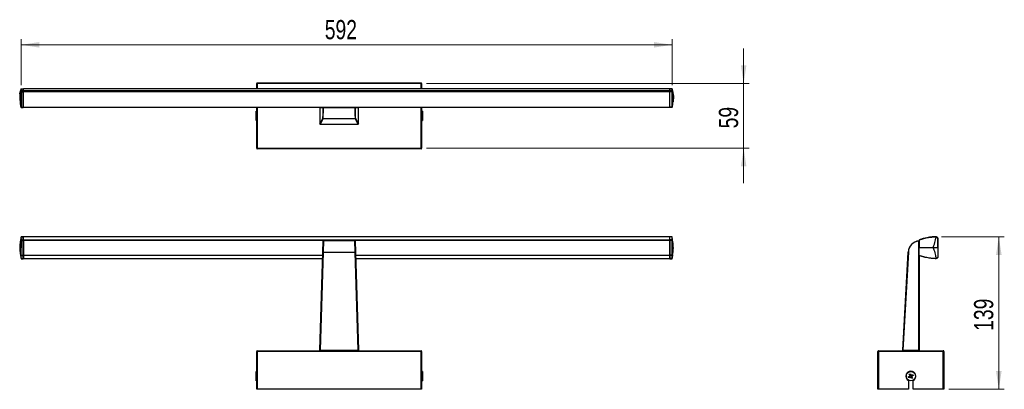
# Model space of a CAD drawing. Header units: millimetres. Extents: x 31 to 210, y 74 to 141.
import ezdxf

# ---------------------------------------------------------------- set-up
doc = ezdxf.new("R2010")
doc.units = ezdxf.units.MM
doc.styles.add('SLDTEXTSTYLE0', font='TXT', dxfattribs={"width": 0.75})
doc.dimstyles.new('SLDDIMSTYLE0', dxfattribs={"dimtxt": 3.5, "dimasz": 3.302, "dimexe": 0, "dimexo": 0.0625, "dimgap": 0.875, "dimtad": 1, "dimdec": 0, "dimlfac": 5, "dimrnd": 1e-09, "dimzin": 12, "dimdsep": 46, "dimtxsty": 'SLDTEXTSTYLE0', "dimsah": 1, "dimcen": 0.09, "dimadec": 0, "dimazin": 3, "dimtfac": 1, "dimtdec": 0, "dimtofl": 0, "dimtmove": 0, "dimatfit": 3, "dimfxl": 0, "dimfrac": 2, "dimtolj": 1, "dimtzin": 12, "dimarcsym": 0})
doc.dimstyles.new('SLDDIMSTYLE1', dxfattribs={"dimtxt": 3.5, "dimasz": 3.302, "dimexe": 0, "dimexo": 0.0625, "dimgap": 0.875, "dimtad": 1, "dimlfac": 5, "dimrnd": 1e-09, "dimzin": 12, "dimdsep": 46, "dimtxsty": 'SLDTEXTSTYLE0', "dimsah": 1, "dimcen": 0.09, "dimadec": 0, "dimazin": 3, "dimtfac": 1, "dimtmove": 0, "dimatfit": 0, "dimfxl": 0, "dimfrac": 2, "dimtolj": 1, "dimtzin": 12, "dimarcsym": 0})

# ---------------------------------------------------------------- blocks, each defined once
blk = doc.blocks.new('_D')
at = {"color": 7, "linetype": 'Continuous', "lineweight": 18}
for p, q in [((31.24, 129.05), (31.24, 137.38)), ((31.24, 136.38), (149.68, 136.38)), ((149.68, 129.05), (149.68, 137.38))]:
    blk.add_line(p, q, dxfattribs=at)
for points in [[(31.24, 136.38), (34.54, 135.87), (34.54, 136.88)], [(149.68, 136.38), (146.38, 136.88), (146.38, 135.87)]]:
    blk.add_solid(points, dxfattribs=at)
at = {"color": 7, "linetype": 'Continuous', "lineweight": 18, "insert": (86.49, 140.89), "char_height": 3.5, "attachment_point": 1, "style": 'SLDTEXTSTYLE0'}
blk.add_mtext('592', dxfattribs=at)
blk = doc.blocks.new('_D_1')
at = {"color": 7, "linetype": 'Continuous', "lineweight": 18}
for p, q in [((162.71, 129.35), (162.71, 135.7)), ((105, 129.35), (163.71, 129.35)), ((162.71, 129.35), (162.71, 117.55)), ((105, 117.55), (163.71, 117.55)), ((162.71, 117.55), (162.71, 111.2))]:
    blk.add_line(p, q, dxfattribs=at)
for points in [[(162.71, 129.35), (163.22, 132.65), (162.21, 132.65)], [(162.71, 117.55), (162.21, 114.25), (163.22, 114.25)]]:
    blk.add_solid(points, dxfattribs=at)
at = {"color": 7, "linetype": 'Continuous', "lineweight": 18, "insert": (158.2, 121.18), "char_height": 3.5, "attachment_point": 1, "rotation": 90, "style": 'SLDTEXTSTYLE0'}
blk.add_mtext('59', dxfattribs=at)
blk = doc.blocks.new('_D_2')
at = {"color": 7, "linetype": 'Continuous', "lineweight": 18}
for p, q in [((198.74, 101.45), (210.14, 101.45)), ((209.14, 101.45), (209.14, 73.7)), ((200.04, 73.7), (210.14, 73.7))]:
    blk.add_line(p, q, dxfattribs=at)
for points in [[(209.14, 101.45), (208.63, 98.15), (209.65, 98.15)], [(209.14, 73.7), (209.65, 77), (208.63, 77)]]:
    blk.add_solid(points, dxfattribs=at)
at = {"color": 7, "linetype": 'Continuous', "lineweight": 18, "insert": (204.63, 84.33), "char_height": 3.5, "attachment_point": 1, "rotation": 90, "style": 'SLDTEXTSTYLE0'}
blk.add_mtext('139', dxfattribs=at)

msp = doc.modelspace()

# ---------------------------------------------------------------- linework, layer by layer
at = {"color": 7, "linetype": 'Continuous', "lineweight": 25}
for p, q in [((74.1015, 128.3492), (74.1015, 129.3492)), ((74.2015, 129.3492), (74.1015, 129.3492)), ((74.2015, 129.3492), (74.2015, 129.4492)), ((74.2015, 129.4492), (104.0015, 129.4492)), ((104.0015, 129.3492), (74.2015, 129.3492)), ((104.0015, 129.4492), (104.0015, 129.3492)), ((104.1015, 129.3492), (104.0015, 129.3492)), ((104.1015, 129.3492), (104.1015, 128.3492)), ((31.2377, 128.3492), (31.6377, 128.3492)), ((31.2377, 128.0538), (31.6377, 128.0538)), ((31.2377, 127.8434), (31.2377, 128.0538)), ((31.2377, 127.8434), (31.6377, 127.8434)), ((31.6377, 127.8434), (31.6377, 128.0538)), ((149.2577, 128.3492), (31.6577, 128.3492)), ((31.6577, 128.0015), (31.6577, 128.0538)), ((31.6577, 128.0538), (149.2577, 128.0538)), ((149.2577, 128.0015), (31.6577, 128.0015)), ((31.6577, 127.8434), (31.6577, 127.9492)), ((31.6577, 127.9492), (149.2577, 127.9492)), ((149.2577, 127.8434), (31.6577, 127.8434)), ((74.1015, 127.9492), (74.1015, 128.0015)), ((104.1015, 128.0015), (104.1015, 127.9492)), ((149.2577, 128.0538), (149.2577, 128.0015)), ((149.2577, 127.9492), (149.2577, 127.8434)), ((149.6777, 128.3492), (149.2777, 128.3492)), ((149.6777, 128.0538), (149.2777, 128.0538)), ((149.2777, 127.8434), (149.2777, 128.0538)), ((149.6777, 127.8434), (149.2777, 127.8434)), ((149.6777, 127.8434), (149.6777, 128.0538)), ((31.2377, 125.011), (31.6377, 125.011)), ((31.2377, 124.9492), (31.2377, 125.011)), ((31.2377, 124.9492), (31.6377, 124.9492)), ((31.6377, 124.9492), (31.6377, 125.011)), ((31.6577, 125.011), (149.2577, 125.011)), ((31.6577, 124.9492), (31.6577, 125.011)), ((149.2577, 124.9492), (31.6577, 124.9492)), ((74.1015, 124.2892), (74.0073, 124.2892)), ((74.0073, 122.6092), (74.0073, 124.2892)), ((74.1015, 117.5492), (74.1015, 124.9492)), ((85.6046, 124.9092), (85.6046, 121.9949)), ((85.6046, 124.9092), (85.6046, 121.995)), ((86.2003, 124.9092), (85.6046, 124.9092)), ((85.6046, 124.9092), (85.6046, 124.9092)), ((86.2403, 124.9056), (86.2403, 124.9492)), ((91.9628, 124.9056), (86.2403, 124.9056)), ((91.9628, 124.9056), (91.9628, 124.9492)), ((92.5984, 124.9092), (92.0028, 124.9092)), ((92.5984, 121.995), (92.5984, 124.9092)), ((92.5985, 124.9092), (92.5984, 124.9092)), ((92.5985, 121.9949), (92.5985, 124.9092)), ((104.1015, 124.9492), (104.1015, 117.5492)), ((104.1899, 124.2892), (104.1015, 124.2009)), ((104.2899, 124.2892), (104.1899, 124.2892)), ((104.1899, 124.2892), (104.1899, 124.2063)), ((104.1899, 124.2063), (104.1899, 122.6092)), ((104.2899, 124.2892), (104.2899, 124.2063)), ((104.2899, 124.2063), (104.2899, 122.6092)), ((149.2577, 125.011), (149.2577, 124.9492)), ((149.6777, 125.011), (149.2777, 125.011)), ((149.2777, 124.9492), (149.2777, 125.011)), ((149.6777, 124.9492), (149.2777, 124.9492)), ((149.6777, 124.9492), (149.6777, 125.011)), ((74.0073, 122.6092), (74.1015, 122.6092)), ((85.6047, 121.995), (86.1407, 122.9892)), ((85.6446, 121.9549), (92.5585, 121.9549)), ((86.1807, 122.9492), (85.6447, 121.9551)), ((85.6447, 121.9551), (92.5584, 121.9551)), ((86.1807, 122.9492), (92.0224, 122.9492)), ((92.5584, 121.9551), (92.0224, 122.9492)), ((92.0624, 122.9892), (92.5984, 121.995)), ((104.1015, 122.6975), (104.1899, 122.6092)), ((104.1899, 122.6092), (104.2899, 122.6092)), ((74.2015, 117.5492), (74.1015, 117.5492)), ((74.2015, 117.5492), (104.0015, 117.5492)), ((74.2015, 117.5492), (74.2015, 117.4492)), ((104.0015, 117.4492), (74.2015, 117.4492)), ((104.1015, 117.5492), (104.0015, 117.5492)), ((104.0015, 117.4492), (104.0015, 117.5492)), ((31.6377, 101.458), (31.2377, 101.458)), ((31.2377, 101.4561), (31.6377, 101.4561)), ((31.2377, 100.7954), (31.2377, 100.8878)), ((31.2377, 100.8878), (31.6377, 100.8878)), ((31.2377, 100.7954), (31.6377, 100.7954)), ((31.2377, 98.1282), (31.2377, 100.7954)), ((31.2377, 100.7954), (31.2377, 99.4618)), ((31.6377, 100.7954), (31.6377, 100.8878)), ((31.6377, 98.1282), (31.6377, 100.7954)), ((149.2577, 101.4563), (31.6577, 101.4563)), ((149.2577, 101.4561), (31.6577, 101.4561)), ((31.6577, 100.7954), (31.6577, 100.8878)), ((31.6577, 100.8878), (149.2577, 100.8878)), ((149.2577, 100.7954), (31.6577, 100.7954)), ((31.6577, 100.7954), (31.6577, 98.1282)), ((86.1407, 98.6663), (86.2003, 100.653)), ((86.2403, 100.6916), (86.1807, 98.6673)), ((91.9628, 100.6918), (86.2403, 100.6918)), ((91.9628, 100.6916), (86.2403, 100.6916)), ((92.0224, 98.6673), (91.9628, 100.6916)), ((92.0028, 100.653), (92.0624, 98.6663)), ((149.2577, 100.8878), (149.2577, 100.7954)), ((149.2577, 100.7954), (149.2577, 98.1282)), ((149.6777, 101.458), (149.2777, 101.458)), ((149.6777, 101.4561), (149.2777, 101.4561)), ((149.6777, 100.8878), (149.2777, 100.8878)), ((149.2777, 100.7954), (149.2777, 100.8878)), ((149.6777, 100.7954), (149.2777, 100.7954)), ((149.2777, 98.1282), (149.2777, 100.7954)), ((149.6777, 100.7954), (149.6777, 100.8878)), ((149.6777, 98.1282), (149.6777, 100.7954)), ((149.6777, 100.7954), (149.6777, 99.4618)), ((194.6, 80.7981), (194.6, 100.653)), ((194.64, 98.1282), (194.64, 100.7954)), ((194.64, 100.7954), (194.64, 99.4618)), ((31.2377, 98.1282), (31.2377, 99.4618)), ((85.6047, 80.7996), (86.1407, 98.6663)), ((86.1807, 98.6673), (85.6447, 80.8006)), ((86.1807, 98.6673), (92.0224, 98.6673)), ((92.5584, 80.8006), (92.0224, 98.6673)), ((92.0624, 98.6663), (92.5984, 80.7996)), ((149.6777, 98.1282), (149.6777, 99.4618)), ((191.6459, 80.8006), (192.64, 98.6673)), ((192.6799, 98.6663), (191.6858, 80.7996)), ((194.64, 98.1282), (194.64, 99.4618)), ((31.2377, 98.1282), (31.6377, 98.1282)), ((31.2377, 98.0358), (31.2377, 98.1282)), ((31.2377, 98.0358), (31.6377, 98.0358)), ((31.2377, 97.4675), (31.6377, 97.4675)), ((31.2377, 97.4656), (31.6377, 97.4656)), ((31.6377, 98.0358), (31.6377, 98.1282)), ((31.6577, 98.0358), (31.6577, 98.1282)), ((31.6577, 97.4673), (86.1047, 97.4673)), ((92.0984, 97.4673), (149.2577, 97.4673)), ((149.2577, 98.1282), (149.2577, 98.0358)), ((149.6777, 98.1282), (149.2777, 98.1282)), ((149.2777, 98.0358), (149.2777, 98.1282)), ((149.6777, 98.0358), (149.2777, 98.0358)), ((149.6777, 97.4675), (149.2777, 97.4675)), ((149.2777, 97.4656), (149.6777, 97.4656)), ((149.6777, 98.0358), (149.6777, 98.1282)), ((194.64, 98.1282), (194.64, 80.7969)), ((74.2015, 80.6951), (74.2015, 80.5951)), ((74.2015, 80.6951), (104.0015, 80.6951)), ((85.6046, 80.7981), (85.6047, 80.7996)), ((85.6447, 80.8006), (85.6446, 80.7981)), ((85.6447, 80.8006), (92.5584, 80.8006)), ((92.5585, 80.7981), (92.5584, 80.8006)), ((92.5984, 80.7996), (92.5984, 80.7981)), ((104.0015, 80.5951), (104.0015, 80.6951)), ((187.24, 80.5951), (187.24, 80.6951)), ((187.24, 80.6951), (199.04, 80.6951)), ((191.6857, 80.7981), (194.6, 80.7981)), ((194.6, 80.7951), (194.6, 80.7981)), ((194.6, 80.7951), (194.64, 80.7951)), ((194.64, 80.7969), (194.64, 80.7951)), ((199.04, 80.5951), (199.04, 80.6951)), ((74.1015, 73.6951), (74.1015, 80.5951)), ((74.1015, 80.5951), (74.2015, 80.5951)), ((74.2015, 80.5951), (74.2015, 73.6951)), ((104.0015, 80.5951), (74.2015, 80.5951)), ((104.0015, 73.6951), (104.0015, 80.5951)), ((104.0015, 80.5951), (104.1015, 80.5951)), ((104.1015, 80.5951), (104.1015, 73.6951)), ((187.14, 80.5951), (187.24, 80.5951)), ((187.14, 73.6951), (187.14, 80.5951)), ((187.24, 80.5951), (187.24, 73.6951)), ((199.04, 80.5951), (187.24, 80.5951)), ((199.04, 73.6951), (199.04, 80.5951)), ((199.04, 80.5951), (199.14, 80.5951)), ((199.14, 80.5951), (199.14, 73.6951)), ((74.1015, 76.9351), (74.0073, 76.9351)), ((74.0073, 75.2551), (74.0073, 76.9351)), ((74.0073, 75.2551), (74.1015, 75.2551)), ((104.1899, 76.9351), (104.1015, 76.8468)), ((104.1015, 75.3434), (104.1899, 75.2551)), ((104.2899, 76.9351), (104.1899, 76.9351)), ((104.1899, 76.9351), (104.1899, 75.2551)), ((104.1899, 75.2551), (104.2899, 75.2551)), ((104.2899, 76.9351), (104.2899, 75.2551)), ((192.6988, 75.9973), (192.9353, 76.111)), ((192.788, 75.8116), (192.6988, 75.9973)), ((192.72, 75.3218), (192.72, 75.3843)), ((192.72, 75.3218), (192.72, 73.6951)), ((193.0246, 75.9253), (192.788, 75.8116)), ((192.8566, 76.447), (193.0422, 76.5363)), ((192.9702, 76.2105), (192.8566, 76.447)), ((193.0136, 75.9201), (192.9244, 76.1057)), ((192.965, 76.2215), (193.1506, 76.3107)), ((193.0422, 76.5363), (193.1559, 76.2998)), ((193.2378, 75.6539), (193.1241, 75.8904)), ((193.315, 75.9687), (193.1293, 75.8795)), ((193.4234, 75.7431), (193.2378, 75.6539)), ((193.2554, 76.2649), (193.4919, 76.3785)), ((193.2664, 76.2701), (193.3556, 76.0844)), ((193.3098, 75.9796), (193.4234, 75.7431)), ((193.5812, 76.1929), (193.3447, 76.0792)), ((193.4919, 76.3785), (193.5812, 76.1929)), ((193.56, 73.6951), (193.56, 75.3218)), ((74.2015, 73.6951), (74.1015, 73.6951)), ((104.0015, 73.6951), (74.2015, 73.6951)), ((104.1015, 73.6951), (104.0015, 73.6951)), ((187.24, 73.6951), (187.14, 73.6951)), ((192.72, 73.6951), (187.24, 73.6951)), ((199.04, 73.6951), (193.56, 73.6951)), ((199.14, 73.6951), (199.04, 73.6951))]:
    msp.add_line(p, q, dxfattribs=at)
at = {"color": 1, "linetype": 'Continuous', "lineweight": 25}
for p, q in [((74.2015, 129.3492), (74.2015, 128.3492)), ((104.0015, 128.3492), (104.0015, 129.3492)), ((74.2015, 128.0015), (74.2015, 127.9492)), ((104.0015, 127.9492), (104.0015, 128.0015)), ((74.2015, 124.9492), (74.2015, 117.5492)), ((104.0015, 117.5492), (104.0015, 124.9492)), ((86.2403, 100.6916), (86.2403, 100.6918)), ((91.9628, 100.6916), (91.9628, 100.6918)), ((31.6577, 98.1282), (86.1245, 98.1282)), ((86.1218, 98.0358), (31.6577, 98.0358)), ((31.6577, 97.4675), (86.1047, 97.4675)), ((92.0785, 98.1282), (149.2577, 98.1282)), ((149.2577, 98.0358), (92.0813, 98.0358)), ((92.0984, 97.4675), (149.2577, 97.4675))]:
    msp.add_line(p, q, dxfattribs=at)
at = {"color": 7, "linetype": 'Continuous', "lineweight": 25, "flags": 128}
for points in [[(197.7446, 101.4486), (197.7354, 101.4504), (197.7296, 101.4505)], [(197.7296, 97.4732), (197.7354, 97.4732), (197.7446, 97.475)]]:
    msp.add_lwpolyline(points, dxfattribs=at)
at = {"color": 7, "linetype": 'Continuous', "lineweight": 25}
msp.add_circle((193.14, 76.0951), 0.84, dxfattribs=at)
for centre, radius, start, end in [((74.2015, 129.3492), 0.1, 90, 180), ((104.0015, 129.3492), 0.1, 0, 90), ((85.6446, 124.9092), 0.04, 90.012889, 180.012883), ((85.6446, 124.9092), 0.04, 90, 180), ((86.2403, 124.9092), 0.04, 90.012889, 180.012883), ((86.2311, 125.0279), 0.1226, 255.457538, 274.300203), ((91.9628, 124.9092), 0.04, 359.987117, 89.987111), ((91.972, 125.0279), 0.1226, 265.699797, 284.542462), ((92.5585, 124.9092), 0.04, 359.987117, 89.987111), ((92.5585, 124.9092), 0.04, 0, 90), ((85.6446, 121.995), 0.04, 180.060318, 269.939682), ((85.6447, 121.9951), 0.04, 180.143125, 269.91966), ((86.1807, 122.9893), 0.04, 180.143125, 269.91966), ((92.0224, 122.9893), 0.04, 270.08034, 359.856875), ((92.5584, 121.9951), 0.04, 270.08034, 359.856875), ((92.5584, 121.995), 0.04, 270.060318, 359.939682), ((74.2015, 117.5492), 0.1, 180, 270), ((104.0015, 117.5492), 0.1, 270, 0), ((86.2403, 100.6518), 0.04, 90, 178.281642), ((86.2402, 100.6517), 0.0399, 89.873288, 178.170517), ((91.9628, 100.6518), 0.04, 1.718358, 90), ((91.9629, 100.6517), 0.0399, 1.829483, 90.126712), ((194.7892, 98.5477), 2.1526, 95.139391, 176.815261), ((194.7892, 98.5489), 2.1126, 95.139391, 176.815261), ((194.6, 100.6518), 0.04, 0, 95.139391), ((191.0412, 100.3424), 3.5723, 4.986835, 5.609233), ((194.61, 100.3186), 0.3345, 84.8534, 91.711428), ((194.74, 100.7954), 0.1, 112.448715, 180), ((197.5994, 100.3314), 1.1266, 82.594428, 93.314626), ((86.1653, 98.4863), 0.1816, 85.143794, 97.786882), ((92.0378, 98.4863), 0.1816, 82.213118, 94.856206), ((192.6514, 98.3332), 0.3343, 85.107373, 91.95874), ((194.74, 98.1282), 0.1, 180, 247.551285), ((197.5994, 98.5922), 1.1266, 266.685374, 277.405572), ((74.2015, 80.5951), 0.1, 90, 180), ((85.6246, 80.4644), 0.3343, 86.571474, 93.428526), ((85.7046, 80.7951), 0.1, 178.281642, 270), ((85.6293, 80.6197), 0.1816, 85.143794, 97.786882), ((92.4985, 80.7951), 0.1, 270, 1.718358), ((92.5738, 80.6197), 0.1816, 82.213118, 94.856206), ((92.5785, 80.4644), 0.3343, 86.571474, 93.428526), ((104.0015, 80.5951), 0.1, 0, 90), ((187.24, 80.5951), 0.1, 90, 180), ((191.7457, 80.7951), 0.1, 178.281642, 270), ((191.7457, 80.7951), 0.1, 176.815261, 178.281642), ((191.6658, 80.4644), 0.3343, 86.571474, 93.428526), ((191.6573, 80.4665), 0.3343, 85.107373, 91.95874), ((191.7457, 80.7963), 0.06, 176.815261, 178.281642), ((194.54, 80.7951), 0.1, 270, 0), ((194.61, 80.4637), 0.3345, 84.8534, 91.711428), ((199.04, 80.5951), 0.1, 0, 90), ((193.14, 76.0951), 0.88, 298.507431, 241.492569), ((193.14, 76.0951), 0.2053, 145.783606, 175.558952), ((193.14, 76.0951), 0.1702, 168.430175, 242.912383), ((193.14, 76.0951), 0.1702, 152.912383, 168.430175), ((193.14, 76.0951), 0.1702, 78.430175, 152.912383), ((193.14, 76.0951), 0.2053, 235.783606, 265.558952), ((193.14, 76.0951), 0.1702, 242.912383, 258.430175), ((193.14, 76.0951), 0.1702, 258.430175, 332.912383), ((193.14, 76.0951), 0.2053, 55.783606, 85.558952), ((193.14, 76.0951), 0.1702, 62.912383, 78.430175), ((193.14, 76.0951), 0.1702, 348.430175, 62.912383), ((193.14, 76.0951), 0.1702, 332.912383, 348.430175), ((193.14, 76.0951), 0.2053, 325.783606, 355.558952)]:
    msp.add_arc(centre, radius, start, end, dxfattribs=at)
for centre, major_axis, ratio, start_param, end_param in [((86.1371, 125.0985), (0, 2.1126), 0.03, 3.19717683, 4.62268969), ((86.1771, 125.0985), (0, 2.1526), 0.02944253, 3.19717683, 4.62268969), ((92.0259, 125.0985), (0, 2.1526), 0.02944253, 1.66049561, 3.08600848), ((92.0659, 125.0985), (0, 2.1126), 0.03, 1.66049561, 3.08600848), ((85.6046, 122.0549), (0, 0.06), 0.03, 3.17158366, 3.19717683), ((85.6446, 122.0549), (0, 0.1), 0.018, 3.17158366, 3.19717683), ((92.5585, 122.0549), (0, 0.1), 0.018, 3.08600848, 3.11160165), ((92.5985, 122.0549), (0, 0.06), 0.03, 3.08600848, 3.11160165), ((85.7046, 80.7951), (0, 0.1), 0.6, 1.54080532, 3.14159265), ((92.4985, 80.7951), (0, 0.1), 0.6, 3.14159265, 4.74237999), ((191.7457, 80.7951), (0, 0.1), 0.6, 1.54080532, 3.14159265), ((194.54, 80.7951), (0, 0.1), 0.6, 3.14159265, 4.71238898)]:
    msp.add_ellipse(centre, major_axis=major_axis, ratio=ratio, start_param=start_param, end_param=end_param, dxfattribs=at)
for points, knots in [([(31.0134, 127.4846), (30.9961, 127.2387), (30.9708, 126.8805), (31.0086, 126.5241), (31.0204, 126.4122)], [0, 0, 0, 0, 0.68618345, 1, 1, 1, 1]), ([(31.0233, 127.5859), (31.0107, 127.3646), (30.9877, 126.963), (31.0166, 126.4236), (31.0503, 126.0118), (31.0814, 125.7131), (31.1055, 125.486), (31.1349, 125.2923), (31.1865, 125.0992), (31.2187, 125.0047), (31.2377, 124.9492)], [0, 0, 0, 0, 0.21960743, 0.39862534, 0.53486148, 0.63137249, 0.69648942, 0.77280809, 0.86656198, 1, 1, 1, 1]), ([(31.0134, 127.4846), (31.0195, 127.5423), (31.033, 127.6715), (31.0867, 127.8012), (31.1557, 127.9314), (31.209, 128.011), (31.2377, 128.0538)], [0, 0, 0, 0, 0.20979366, 0.46953193, 0.71466158, 1, 1, 1, 1]), ([(31.2377, 128.3487), (31.235, 128.3443), (31.2303, 128.3367), (31.2134, 128.3077), (31.1954, 128.2737), (31.1811, 128.2449), (31.1655, 128.2112), (31.1421, 128.1565), (31.1115, 128.0728), (31.055, 127.8759), (31.0371, 127.7123), (31.0233, 127.586)], [0, 0, 0, 0, 0.12848518, 0.22246396, 0.26002229, 0.29424732, 0.32822583, 0.36501693, 0.4557375, 0.5796109, 1, 1, 1, 1]), ([(31.2377, 128.0538), (31.2377, 128.1249), (31.2377, 128.2256), (31.2377, 128.3192), (31.2377, 128.3445), (31.2377, 128.3444), (31.2377, 128.3445), (31.2377, 128.3471), (31.2377, 128.3482), (31.2377, 128.3487)], [0, 0, 0, 0, 0.112599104, 0.159359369, 0.214859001, 0.317693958, 0.500805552, 0.730978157, 1, 1, 1, 1]), ([(31.2377, 128.3481), (31.2377, 128.3463), (31.2377, 128.3432), (31.2377, 128.3469), (31.2377, 128.3393), (31.2377, 128.2901), (31.2377, 128.1767), (31.2377, 128.0948), (31.2377, 128.0538)], [0, 0, 0, 0, 0.42817148, 0.71478268, 0.78637109, 0.85717814, 0.92845723, 1, 1, 1, 1]), ([(31.2377, 125.011), (31.2377, 125.1441), (31.2377, 125.4109), (31.2377, 125.8232), (31.2377, 126.2407), (31.2377, 126.7161), (31.2377, 127.2505), (31.2377, 127.6456), (31.2377, 127.8434)], [0, 0, 0, 0, 0.14736465, 0.29547794, 0.44277652, 0.59041965, 0.79493907, 1, 1, 1, 1]), ([(31.2377, 127.8434), (31.2377, 127.5102), (31.2377, 126.8272), (31.2377, 125.9541), (31.2377, 125.3467), (31.2377, 125.0846), (31.2377, 125.011)], [0, 0, 0, 0, 0.34557779, 0.70843226, 0.91814104, 1, 1, 1, 1]), ([(31.6377, 128.0538), (31.6377, 128.1249), (31.6377, 128.2256), (31.6377, 128.3192), (31.6377, 128.3445), (31.6377, 128.3444), (31.6377, 128.3445), (31.6377, 128.3474), (31.6377, 128.3485), (31.6377, 128.3492)], [0, 0, 0, 0, 0.10568353, 0.14957189, 0.20166287, 0.29818194, 0.47004725, 0.68608319, 1, 1, 1, 1]), ([(31.6377, 125.011), (31.6377, 125.1441), (31.6377, 125.4109), (31.6377, 125.8232), (31.6377, 126.2407), (31.6377, 126.7161), (31.6377, 127.2505), (31.6377, 127.6456), (31.6377, 127.8434)], [0, 0, 0, 0, 0.14736465, 0.29547794, 0.44277652, 0.59041965, 0.79493907, 1, 1, 1, 1]), ([(31.6577, 128.0538), (31.6577, 128.1026), (31.6577, 128.1924), (31.6577, 128.2949), (31.6577, 128.3358), (31.6577, 128.3431), (31.6577, 128.3451), (31.6577, 128.3444), (31.6577, 128.3452), (31.6577, 128.348), (31.6577, 128.3488), (31.6577, 128.3492)], [0, 0, 0, 0, 0.07422153, 0.1364474, 0.17790789, 0.23628711, 0.30509238, 0.40396712, 0.54495498, 0.73924101, 1, 1, 1, 1]), ([(31.6577, 125.011), (31.6577, 125.256), (31.6577, 125.7589), (31.6577, 126.7082), (31.6577, 127.4124), (31.6577, 127.8434)], [0, 0, 0, 0, 0.26919495, 0.55258376, 1, 1, 1, 1]), ([(149.2577, 128.0538), (149.2577, 128.1026), (149.2577, 128.1924), (149.2577, 128.2949), (149.2577, 128.3358), (149.2577, 128.3431), (149.2577, 128.3451), (149.2577, 128.3444), (149.2577, 128.3452), (149.2577, 128.348), (149.2577, 128.3488), (149.2577, 128.3492)], [0, 0, 0, 0, 0.07422153, 0.1364474, 0.17790789, 0.23628711, 0.30509238, 0.40396712, 0.54495498, 0.73924101, 1, 1, 1, 1]), ([(149.2577, 125.011), (149.2577, 125.256), (149.2577, 125.7589), (149.2577, 126.7082), (149.2577, 127.4124), (149.2577, 127.8434)], [0, 0, 0, 0, 0.26919495, 0.55258376, 1, 1, 1, 1]), ([(149.2777, 128.0538), (149.2777, 128.1249), (149.2777, 128.2256), (149.2777, 128.3192), (149.2777, 128.3445), (149.2777, 128.3444), (149.2777, 128.3445), (149.2777, 128.3474), (149.2777, 128.3485), (149.2777, 128.3492)], [0, 0, 0, 0, 0.10568353, 0.14957189, 0.20166287, 0.29818194, 0.47004725, 0.68608319, 1, 1, 1, 1]), ([(149.2777, 125.011), (149.2777, 125.1441), (149.2777, 125.4109), (149.2777, 125.8232), (149.2777, 126.2407), (149.2777, 126.7161), (149.2777, 127.2505), (149.2777, 127.6456), (149.2777, 127.8434)], [0, 0, 0, 0, 0.14736465, 0.29547794, 0.44277652, 0.59041965, 0.79493907, 1, 1, 1, 1]), ([(149.8921, 127.586), (149.8806, 127.6911), (149.8615, 127.8663), (149.8075, 128.0682), (149.7611, 128.1866), (149.7373, 128.239), (149.7206, 128.2728), (149.7055, 128.3011), (149.686, 128.3356), (149.6813, 128.3431), (149.6777, 128.3487)], [0, 0, 0, 0, 0.34914843, 0.58246115, 0.66795782, 0.70583253, 0.74418948, 0.78782476, 0.84193886, 1, 1, 1, 1]), ([(149.6777, 128.0538), (149.6777, 128.1249), (149.6777, 128.2256), (149.6777, 128.3192), (149.6777, 128.3445), (149.6777, 128.3444), (149.6777, 128.3445), (149.6777, 128.3471), (149.6777, 128.3482), (149.6777, 128.3487)], [0, 0, 0, 0, 0.1125991, 0.15935937, 0.214859, 0.31769396, 0.50080555, 0.73097816, 1, 1, 1, 1]), ([(149.6777, 128.3481), (149.6777, 128.3463), (149.6777, 128.3432), (149.6777, 128.3469), (149.6777, 128.3393), (149.6777, 128.2901), (149.6777, 128.1767), (149.6777, 128.0948), (149.6777, 128.0538)], [0, 0, 0, 0, 0.42837744, 0.71488541, 0.78644803, 0.85722959, 0.92848299, 1, 1, 1, 1]), ([(149.902, 127.4846), (149.8959, 127.5423), (149.8824, 127.6715), (149.8287, 127.8012), (149.7598, 127.9314), (149.7064, 128.011), (149.6777, 128.0538)], [0, 0, 0, 0, 0.20979366, 0.46953193, 0.71466158, 1, 1, 1, 1]), ([(149.6777, 125.011), (149.6777, 125.1441), (149.6777, 125.4109), (149.6777, 125.8232), (149.6777, 126.2407), (149.6777, 126.7161), (149.6777, 127.2505), (149.6777, 127.6456), (149.6777, 127.8434)], [0, 0, 0, 0, 0.14736465, 0.29547794, 0.44277652, 0.59041965, 0.79493907, 1, 1, 1, 1]), ([(149.6777, 127.8434), (149.6777, 127.5102), (149.6777, 126.8272), (149.6777, 125.9541), (149.6777, 125.3467), (149.6777, 125.0846), (149.6777, 125.011)], [0, 0, 0, 0, 0.34557779, 0.70843226, 0.91814104, 1, 1, 1, 1]), ([(149.6777, 124.9492), (149.687, 124.9761), (149.703, 125.0223), (149.728, 125.1011), (149.7519, 125.1868), (149.7676, 125.2521), (149.7787, 125.3019), (149.7901, 125.351), (149.8073, 125.5158), (149.8397, 125.8304), (149.8821, 126.3186), (149.9232, 126.9166), (149.9029, 127.3524), (149.8921, 127.5859)], [0, 0, 0, 0, 0.06799169, 0.11689224, 0.17973217, 0.21922813, 0.2270853, 0.23576723, 0.26953857, 0.39397733, 0.56087372, 0.76477535, 1, 1, 1, 1]), ([(149.902, 127.4846), (149.9156, 127.2391), (149.942, 126.7639), (149.8967, 126.2622), (149.8562, 126.0096), (149.8521, 125.9838)], [0, 0, 0, 0, 0.48976085, 0.94794743, 1, 1, 1, 1]), ([(31.2377, 101.4113), (31.168, 101.0078), (31.0555, 100.3565), (31.0059, 99.7084), (30.9871, 99.4618)], [0, 0, 0, 0, 0.61950767, 1, 1, 1, 1]), ([(31.2377, 100.8878), (31.2377, 100.939), (31.2377, 101.0416), (31.2377, 101.1587), (31.2377, 101.2556), (31.2377, 101.3416), (31.2377, 101.4137), (31.2377, 101.442), (31.2377, 101.4561)], [0, 0, 0, 0, 0.14736465, 0.29547794, 0.44277652, 0.59041965, 0.79493907, 1, 1, 1, 1]), ([(31.2377, 101.1053), (31.2377, 101.0646), (31.2377, 101.0022), (31.2377, 100.9173), (31.2377, 100.8878)], [0, 0, 0, 0, 0.653322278, 1, 1, 1, 1]), ([(31.6377, 100.8878), (31.6377, 100.939), (31.6377, 101.0416), (31.6377, 101.1587), (31.6377, 101.2556), (31.6377, 101.3416), (31.6377, 101.4137), (31.6377, 101.442), (31.6377, 101.4561)], [0, 0, 0, 0, 0.14736465, 0.29547794, 0.44277652, 0.59041965, 0.79493907, 1, 1, 1, 1]), ([(31.6577, 100.8878), (31.6577, 100.9763), (31.6577, 101.1577), (31.6577, 101.3562), (31.6577, 101.4182), (31.6577, 101.4561)], [0, 0, 0, 0, 0.26919495, 0.55258376, 1, 1, 1, 1]), ([(149.2577, 100.8878), (149.2577, 100.9763), (149.2577, 101.1577), (149.2577, 101.3562), (149.2577, 101.4182), (149.2577, 101.4561)], [0, 0, 0, 0, 0.26919495, 0.55258376, 1, 1, 1, 1]), ([(149.2777, 100.8878), (149.2777, 100.939), (149.2777, 101.0416), (149.2777, 101.1587), (149.2777, 101.2556), (149.2777, 101.3416), (149.2777, 101.4137), (149.2777, 101.442), (149.2777, 101.4561)], [0, 0, 0, 0, 0.14736465, 0.29547794, 0.44277652, 0.59041965, 0.79493907, 1, 1, 1, 1]), ([(149.6777, 100.8878), (149.6777, 100.939), (149.6777, 101.0416), (149.6777, 101.1587), (149.6777, 101.2556), (149.6777, 101.3416), (149.6777, 101.4137), (149.6777, 101.442), (149.6777, 101.4561)], [0, 0, 0, 0, 0.14736465, 0.29547794, 0.44277652, 0.59041965, 0.79493907, 1, 1, 1, 1]), ([(149.7733, 100.7865), (149.7694, 100.8159), (149.7409, 101.0362), (149.7071, 101.2571), (149.6777, 101.4486)], [0, 0, 0, 0, 0.13342901, 1, 1, 1, 1]), ([(149.9283, 99.4618), (149.9095, 99.7084), (149.8599, 100.3565), (149.7474, 101.0078), (149.6777, 101.4113)], [0, 0, 0, 0, 0.38049233, 1, 1, 1, 1]), ([(149.6777, 101.1053), (149.6777, 101.0646), (149.6777, 101.0022), (149.6777, 100.9173), (149.6777, 100.8878)], [0, 0, 0, 0, 0.653322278, 1, 1, 1, 1]), ([(194.7018, 100.8878), (194.8349, 100.939), (195.1017, 101.0416), (195.514, 101.1587), (195.9315, 101.2556), (196.4069, 101.3416), (196.9413, 101.4137), (197.3364, 101.442), (197.5342, 101.4561)], [0, 0, 0, 0, 0.14736465, 0.29547794, 0.44277652, 0.59041965, 0.79493907, 1, 1, 1, 1]), ([(197.5342, 101.4561), (197.201, 101.4293), (196.518, 101.3743), (195.6448, 101.2018), (195.0375, 101.0208), (194.7754, 100.917), (194.7018, 100.8878)], [0, 0, 0, 0, 0.34557779, 0.70843226, 0.91814104, 1, 1, 1, 1]), ([(197.1754, 99.4618), (197.2331, 99.5957), (197.3623, 99.8953), (197.492, 100.3729), (197.6221, 100.9014), (197.7018, 101.2572), (197.7446, 101.4486)], [0, 0, 0, 0, 0.20979366, 0.46953193, 0.71466158, 1, 1, 1, 1]), ([(197.7446, 101.4486), (197.8157, 101.4205), (197.9164, 101.3807), (198.0099, 101.266), (198.0353, 101.1285), (198.0352, 100.902), (198.0353, 100.558), (198.0381, 100.0604), (198.0393, 99.6845), (198.04, 99.4618)], [0, 0, 0, 0, 0.10568353, 0.14957189, 0.20166287, 0.29818194, 0.47004725, 0.68608319, 1, 1, 1, 1]), ([(198.04, 99.4618), (198.0374, 99.8169), (198.0336, 100.3495), (198.0377, 100.9265), (198.0301, 101.1921), (197.9809, 101.3219), (197.8675, 101.3997), (197.7856, 101.4323), (197.7446, 101.4486)], [0, 0, 0, 0, 0.50061628, 0.75091679, 0.81343568, 0.87527221, 0.93752096, 1, 1, 1, 1]), ([(30.9871, 99.4618), (31.0059, 99.2152), (31.0555, 98.5671), (31.168, 97.9158), (31.2377, 97.5124)], [0, 0, 0, 0, 0.38049233, 1, 1, 1, 1]), ([(30.996, 99.4618), (30.9938, 99.4618), (30.9821, 99.4618), (31.0408, 99.4618), (31.1358, 99.4618), (31.2027, 99.4618), (31.2377, 99.4618)], [0, 0, 0, 0, 0.08215049, 0.43042528, 0.70199555, 1, 1, 1, 1]), ([(149.6777, 97.5124), (149.7474, 97.9158), (149.8599, 98.5671), (149.9095, 99.2152), (149.9283, 99.4618)], [0, 0, 0, 0, 0.61950767, 1, 1, 1, 1]), ([(149.9194, 99.4618), (149.9216, 99.4618), (149.9333, 99.4618), (149.8746, 99.4618), (149.7796, 99.4618), (149.7127, 99.4618), (149.6777, 99.4618)], [0, 0, 0, 0, 0.082150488, 0.430425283, 0.70199555, 1, 1, 1, 1]), ([(197.1754, 99.4618), (196.9297, 99.4618), (196.4544, 99.4618), (195.8009, 99.4618), (195.2035, 99.4618), (194.8336, 99.4618), (194.64, 99.4618)], [0, 0, 0, 0, 0.28855736, 0.55851179, 0.76901107, 1, 1, 1, 1]), ([(197.1754, 99.4618), (197.2331, 99.3279), (197.3623, 99.0283), (197.492, 98.5507), (197.6221, 98.0223), (197.7018, 97.6664), (197.7446, 97.475)], [0, 0, 0, 0, 0.20979366, 0.46953193, 0.71466158, 1, 1, 1, 1]), ([(198.04, 99.4618), (197.8902, 99.4618), (197.6097, 99.4618), (197.3134, 99.4618), (197.1754, 99.4618)], [0, 0, 0, 0, 0.53418905, 1, 1, 1, 1]), ([(198.04, 99.4618), (198.0395, 99.268), (198.0387, 98.9323), (198.0357, 98.4957), (198.0353, 98.1737), (198.0358, 97.9428), (198.0322, 97.7768), (198.0099, 97.6576), (197.9164, 97.5429), (197.8157, 97.5031), (197.7446, 97.475)], [0, 0, 0, 0, 0.27328331, 0.47329489, 0.61543276, 0.72750592, 0.79834012, 0.85043032, 0.89431803, 1, 1, 1, 1]), ([(198.04, 99.4618), (198.0374, 99.1068), (198.0336, 98.5742), (198.0377, 97.9971), (198.0301, 97.7315), (197.9809, 97.6017), (197.8675, 97.524), (197.7856, 97.4913), (197.7446, 97.475)], [0, 0, 0, 0, 0.50061628, 0.75091679, 0.81343568, 0.87527221, 0.93752096, 1, 1, 1, 1]), ([(31.1422, 98.1371), (31.146, 98.1077), (31.1745, 97.8875), (31.2083, 97.6665), (31.2377, 97.475)], [0, 0, 0, 0, 0.13342901, 1, 1, 1, 1]), ([(31.2377, 97.4675), (31.2377, 97.4893), (31.2377, 97.5219), (31.2377, 97.607), (31.2377, 97.6984), (31.2377, 97.827), (31.2377, 97.966), (31.2377, 98.0358)], [0, 0, 0, 0, 0.29470321, 0.44199322, 0.58953659, 0.79404198, 1, 1, 1, 1]), ([(31.2377, 97.5383), (31.2377, 97.5469), (31.2377, 97.5872), (31.2377, 97.7237), (31.2377, 97.9027), (31.2377, 98.0066), (31.2377, 98.0358)], [0, 0, 0, 0, 0.13079364, 0.61273848, 0.89127458, 1, 1, 1, 1]), ([(31.6377, 97.4675), (31.6377, 97.4893), (31.6377, 97.5219), (31.6377, 97.607), (31.6377, 97.6984), (31.6377, 97.827), (31.6377, 97.966), (31.6377, 98.0358)], [0, 0, 0, 0, 0.29470321, 0.44199322, 0.58953659, 0.79404198, 1, 1, 1, 1]), ([(31.6577, 98.0358), (31.6577, 97.9474), (31.6577, 97.7659), (31.6577, 97.5674), (31.6577, 97.5054), (31.6577, 97.4675)], [0, 0, 0, 0, 0.26919495, 0.55258376, 1, 1, 1, 1]), ([(149.2577, 98.0358), (149.2577, 97.9474), (149.2577, 97.7659), (149.2577, 97.5674), (149.2577, 97.5054), (149.2577, 97.4675)], [0, 0, 0, 0, 0.269194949, 0.55258376, 1, 1, 1, 1]), ([(149.2777, 97.4675), (149.2777, 97.4893), (149.2777, 97.5219), (149.2777, 97.607), (149.2777, 97.6984), (149.2777, 97.827), (149.2777, 97.966), (149.2777, 98.0358)], [0, 0, 0, 0, 0.294703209, 0.441993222, 0.589536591, 0.794041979, 1, 1, 1, 1]), ([(149.7733, 98.1371), (149.7694, 98.1077), (149.7409, 97.8875), (149.7071, 97.6665), (149.6777, 97.475)], [0, 0, 0, 0, 0.13342901, 1, 1, 1, 1]), ([(149.6777, 97.4675), (149.6777, 97.4893), (149.6777, 97.5219), (149.6777, 97.607), (149.6777, 97.6984), (149.6777, 97.827), (149.6777, 97.966), (149.6777, 98.0358)], [0, 0, 0, 0, 0.294703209, 0.441993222, 0.589536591, 0.794041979, 1, 1, 1, 1]), ([(149.6777, 97.5383), (149.6777, 97.5469), (149.6777, 97.5872), (149.6777, 97.7237), (149.6777, 97.9027), (149.6777, 98.0066), (149.6777, 98.0358)], [0, 0, 0, 0, 0.13079364, 0.61273848, 0.89127458, 1, 1, 1, 1]), ([(197.5342, 97.4675), (197.25, 97.4893), (196.8237, 97.5219), (196.2597, 97.607), (195.7856, 97.6984), (195.2606, 97.827), (194.8885, 97.966), (194.7018, 98.0358)], [0, 0, 0, 0, 0.294703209, 0.441993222, 0.589536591, 0.794041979, 1, 1, 1, 1]), ([(197.5342, 97.4675), (197.201, 97.4943), (196.518, 97.5494), (195.6448, 97.7218), (195.0375, 97.9028), (194.7754, 98.0066), (194.7018, 98.0358)], [0, 0, 0, 0, 0.345577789, 0.708432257, 0.918141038, 1, 1, 1, 1]), ([(192.9733, 76.1292), (192.9716, 76.1284), (192.9601, 76.1229), (192.9476, 76.1169), (192.9369, 76.1117), (192.9353, 76.111)], [0, 0, 0, 0, 0.126727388, 0.871976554, 1, 1, 1, 1]), ([(192.9702, 76.2105), (192.971, 76.209), (192.9761, 76.1983), (192.9821, 76.1858), (192.9877, 76.1743), (192.9885, 76.1726)], [0, 0, 0, 0, 0.12802345, 0.87327261, 1, 1, 1, 1]), ([(193.0246, 75.9253), (193.0261, 75.9261), (193.0368, 75.9312), (193.0493, 75.9372), (193.0608, 75.9428), (193.0625, 75.9436)], [0, 0, 0, 0, 0.12802345, 0.87327261, 1, 1, 1, 1]), ([(193.1059, 75.9284), (193.1067, 75.9267), (193.1122, 75.9152), (193.1182, 75.9026), (193.1233, 75.892), (193.1241, 75.8904)], [0, 0, 0, 0, 0.12672739, 0.87197655, 1, 1, 1, 1]), ([(193.1741, 76.2618), (193.1733, 76.2635), (193.1678, 76.275), (193.1618, 76.2875), (193.1566, 76.2982), (193.1559, 76.2998)], [0, 0, 0, 0, 0.12672739, 0.87197655, 1, 1, 1, 1]), ([(193.2554, 76.2649), (193.2539, 76.2641), (193.2432, 76.259), (193.2307, 76.2529), (193.2192, 76.2474), (193.2175, 76.2466)], [0, 0, 0, 0, 0.12802345, 0.87327261, 1, 1, 1, 1]), ([(193.3098, 75.9796), (193.309, 75.9812), (193.3039, 75.9919), (193.2979, 76.0044), (193.2923, 76.0159), (193.2915, 76.0176)], [0, 0, 0, 0, 0.12802345, 0.87327261, 1, 1, 1, 1]), ([(193.3067, 76.061), (193.3084, 76.0618), (193.3199, 76.0673), (193.3324, 76.0733), (193.3431, 76.0784), (193.3447, 76.0792)], [0, 0, 0, 0, 0.12672739, 0.87197655, 1, 1, 1, 1])]:
    msp.add_open_spline(points, degree=3, knots=knots, dxfattribs=at)

# ---------------------------------------------------------------- dimensions: what is measured, and where the dimension line sits
at = {"color": 7, "linetype": 'Continuous', "lineweight": 18}
dim = msp.add_linear_dim(base=(149.6777, 136.3751), p1=(31.2377, 128.0538), p2=(149.6777, 128.0538), dimstyle='SLDDIMSTYLE0', dxfattribs=at)
dim.commit()
dim.dimension.update_dxf_attribs({"geometry": '_D', "text_midpoint": (90.3658, 136.3751), "dimtype": 160})
for base, p1, p2, dimstyle, picture, middle in [((162.7148, 117.5492), (104.0015, 129.3492), (104.0015, 117.5492), 'SLDDIMSTYLE1', '_D_1', (162.7148, 123.7676)), ((209.14, 73.6951), (197.7446, 101.4486), (199.04, 73.6951), 'SLDDIMSTYLE0', '_D_2', (209.14, 88.2067))]:
    dim = msp.add_linear_dim(base=base, p1=p1, p2=p2, angle=90, dimstyle=dimstyle, dxfattribs=at)
    dim.commit()
    dim.dimension.update_dxf_attribs({"geometry": picture, "text_midpoint": middle, "dimtype": 160})

doc.saveas('drawing.dxf')
